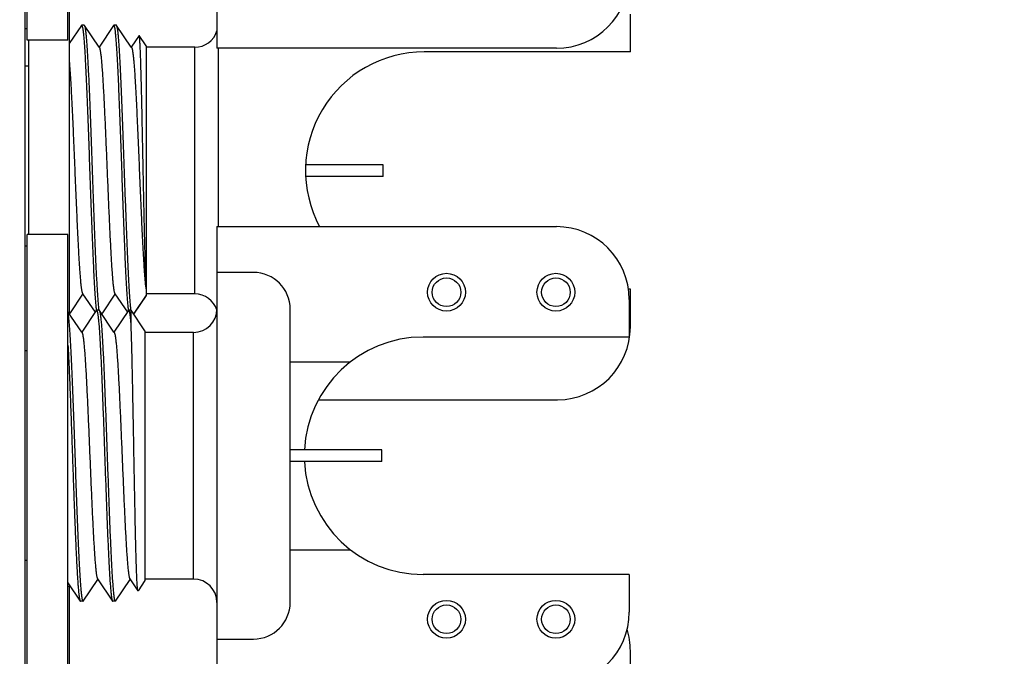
# Model space of a CAD drawing. Header units: inches. Extents: x 0.2 to 16.8, y 0.2 to 10.8.
# Tile 47 of 55: x 10.133 to 10.979, y 6.564 to 7.111. Entities that reach past the tile are written whole.
import ezdxf

# ---------------------------------------------------------------- set-up
doc = ezdxf.new("R2010")
doc.units = ezdxf.units.IN
doc.header["$LTSCALE"] = 0.935
doc.header["$MEASUREMENT"] = 0
doc.layers.get('0').update_dxf_attribs({"linetype": 'CONTINUOUS'})
doc.layers.add('02___PRT_ALL_AXES', color=7, linetype='CONTINUOUS')
doc.layers.add('DIMENSIONS', color=7, linetype='CONTINUOUS')
doc.styles.get("Standard").update_dxf_attribs({"font": 'txt', "width": 0.8})
doc.dimstyles.new('DIMSTYLE_2', dxfattribs={"dimtxt": 0.125, "dimasz": 0.18, "dimexe": 0.18, "dimexo": 0.0625, "dimgap": 0.09, "dimtad": 0, "dimtih": 1, "dimtoh": 1, "dimdec": 3, "dimzin": 4, "dimdsep": 46, "dimtxsty": 'STANDARD', "dimblk": '_FILLED', "dimblk1": '_FILLED', "dimblk2": '_FILLED', "dimcen": 0.09, "dimadec": 0, "dimazin": 0, "dimtp": 0.001, "dimtm": 0.001, "dimtfac": 1, "dimtdec": 3, "dimtofl": 0, "dimtmove": 0, "dimatfit": 3, "dimldrblk": '_FILLED', "dimfxl": 1, "dimtolj": 1, "dimtzin": 4, "dimarcsym": 0})

# ---------------------------------------------------------------- blocks, each defined once
blk = doc.blocks.new('_FILLED')
at = {"color": 0, "linetype": 'BYBLOCK'}
blk.add_solid([(0, 0), (-1, 0.1736), (-1, -0.1736)], dxfattribs=at)
blk = doc.blocks.new('*D24')
at = {"layer": 'DIMENSIONS', "color": 2, "linetype": 'CONTINUOUS'}
for p, q in [((10.02936, 8.54381), (11.80206, 8.54381)), ((11.67706, 8.54381), (11.67706, 6.13531)), ((11.67706, 3.47681), (11.67706, 5.88531)), ((10.02936, 3.47681), (11.80206, 3.47681))]:
    blk.add_line(p, q, dxfattribs=at)
at = {"layer": 'DIMENSIONS', "color": 2, "linetype": 'CONTINUOUS', "xscale": 0.18, "yscale": 0.18, "zscale": 0.18}
for p, rotation in [((11.67706, 8.54381), 90), ((11.67706, 3.47681), 270)]:
    blk.add_blockref('_FILLED', p, dxfattribs=dict(at, rotation=rotation))
at = {"layer": 'DIMENSIONS', "color": 2, "linetype": 'CONTINUOUS', "insert": (11.67706, 6.07281), "char_height": 0.125, "width": 1.325, "attachment_point": 2, "line_spacing_factor": 0.9}
blk.add_mtext('5.067{\\Ftxt.shx;\\W1.000000;\\H0.125000; }[128.7]', dxfattribs=at)

msp = doc.modelspace()

# ---------------------------------------------------------------- linework, layer by layer
at = {"color": 7, "linetype": 'CONTINUOUS'}
for p, q in [((10.13778, 8.01081), (10.13778, 4.01081)), ((10.30278, 7.48016), (10.30278, 7.08646)), ((10.65811, 7.08331), (10.65811, 7.11566)), ((10.18629, 7.10614), (10.17578, 7.09056)), ((10.18629, 7.10614), (10.18652, 7.10631)), ((10.18866, 7.10631), (10.18652, 7.10631)), ((10.18655, 7.10631), (10.18682, 7.10602)), ((10.18682, 7.10602), (10.18729, 7.10441)), ((10.18866, 7.10631), (10.18889, 7.10614)), ((10.20146, 7.08751), (10.18889, 7.10614)), ((10.21402, 7.10614), (10.20146, 7.08751)), ((10.21402, 7.10614), (10.21425, 7.10631)), ((10.2164, 7.10631), (10.21425, 7.10631)), ((10.21455, 7.10604), (10.21428, 7.10631)), ((10.21504, 7.10433), (10.21455, 7.10604)), ((10.21663, 7.10614), (10.2164, 7.10631)), ((10.22919, 7.08751), (10.21663, 7.10614)), ((10.23588, 7.09743), (10.22919, 7.08751)), ((10.23601, 7.09743), (10.23588, 7.09743)), ((10.24197, 7.0886), (10.23601, 7.09743)), ((10.20173, 7.08711), (10.20146, 7.08751)), ((10.22947, 7.08711), (10.22919, 7.08751)), ((10.24197, 7.08859), (10.24197, 6.87403)), ((10.28378, 7.08731), (10.24197, 7.08731)), ((10.59461, 7.08646), (10.30278, 7.08646)), ((10.30378, 7.08646), (10.30378, 6.93316)), ((10.44559, 6.98631), (10.37934, 6.98631)), ((10.44559, 6.97631), (10.44559, 6.98631)), ((10.44559, 6.97631), (10.37934, 6.97631)), ((10.30278, 6.93316), (10.30278, 6.53946)), ((10.30278, 6.93316), (10.59461, 6.93316)), ((10.33428, 6.89379), (10.30278, 6.89379)), ((10.24125, 6.88411), (10.24197, 6.87854)), ((10.17687, 6.85922), (10.18759, 6.87511)), ((10.18732, 6.87551), (10.19809, 6.85955)), ((10.20461, 6.85922), (10.21533, 6.87511)), ((10.21505, 6.87551), (10.22582, 6.85955)), ((10.24197, 6.87403), (10.2312, 6.85807)), ((10.24197, 6.87417), (10.23193, 6.85934)), ((10.28378, 6.87531), (10.24197, 6.87531)), ((10.65811, 6.84696), (10.65811, 6.87931)), ((10.65711, 6.87066), (10.65711, 6.83831)), ((10.18659, 6.84251), (10.17478, 6.86003)), ((10.1761, 6.85807), (10.17687, 6.85922)), ((10.19916, 6.86114), (10.18659, 6.84251)), ((10.19916, 6.86114), (10.19939, 6.86131)), ((10.20153, 6.86131), (10.19939, 6.86131)), ((10.19941, 6.86131), (10.19969, 6.86102)), ((10.19969, 6.86102), (10.20016, 6.85941)), ((10.20153, 6.86131), (10.20176, 6.86114)), ((10.21433, 6.84251), (10.20176, 6.86114)), ((10.20383, 6.85807), (10.20461, 6.85922)), ((10.22689, 6.86114), (10.21433, 6.84251)), ((10.22688, 6.86124), (10.22686, 6.86134)), ((10.22712, 6.86131), (10.22689, 6.86114)), ((10.22902, 6.86131), (10.22712, 6.86131)), ((10.22745, 6.86098), (10.22712, 6.86131)), ((10.22902, 6.84996), (10.22902, 6.86131)), ((10.24097, 6.8436), (10.22902, 6.86131)), ((10.23193, 6.85934), (10.23114, 6.85817)), ((10.36577, 6.61033), (10.36577, 6.8623)), ((10.18686, 6.84211), (10.18659, 6.84251)), ((10.2146, 6.84211), (10.21433, 6.84251)), ((10.24097, 6.84359), (10.24097, 6.63031)), ((10.28278, 6.84231), (10.24097, 6.84231)), ((10.36577, 6.81712), (10.41771, 6.81712)), ((10.39006, 6.78446), (10.59561, 6.78446)), ((10.44459, 6.74131), (10.36577, 6.74131)), ((10.44459, 6.73131), (10.44459, 6.74131)), ((10.44459, 6.73131), (10.36577, 6.73131)), ((10.36577, 6.6555), (10.41771, 6.6555)), ((10.65711, 6.63431), (10.65711, 6.60196)), ((10.17478, 6.62707), (10.18529, 6.61148)), ((10.18789, 6.61148), (10.20046, 6.63011)), ((10.20019, 6.63051), (10.21302, 6.61148)), ((10.21563, 6.61148), (10.22819, 6.63011)), ((10.22792, 6.63051), (10.23488, 6.62019)), ((10.24097, 6.62903), (10.23501, 6.62019)), ((10.24097, 6.63031), (10.24097, 6.62903)), ((10.28278, 6.63031), (10.24097, 6.63031)), ((10.23501, 6.62019), (10.23488, 6.62019)), ((10.18529, 6.61148), (10.18552, 6.61131)), ((10.18766, 6.61131), (10.18552, 6.61131)), ((10.18689, 6.61321), (10.18736, 6.61161)), ((10.18736, 6.61161), (10.18764, 6.61131)), ((10.18766, 6.61131), (10.18789, 6.61148)), ((10.21302, 6.61148), (10.21325, 6.61131)), ((10.2154, 6.61131), (10.21325, 6.61131)), ((10.21463, 6.61321), (10.2151, 6.61161)), ((10.2151, 6.61161), (10.21537, 6.61131)), ((10.21563, 6.61148), (10.2154, 6.61131)), ((10.30278, 6.57883), (10.33428, 6.57883)), ((10.65811, 6.53631), (10.65811, 6.56866))]:
    msp.add_line(p, q, dxfattribs=at)
at = {"color": 9, "linetype": 'CONTINUOUS'}
for p, q in [((10.28378, 6.87531), (10.28378, 7.08731)), ((10.28278, 6.63031), (10.28278, 6.84231))]:
    msp.add_line(p, q, dxfattribs=at)
at = {"color": 7, "linetype": 'CONTINUOUS'}
for centre in [(10.50011, 6.87681), (10.59411, 6.87681), (10.50011, 6.59581), (10.59411, 6.59581)]:
    msp.add_circle(centre, 0.01625, dxfattribs=at)
at = {"color": 9, "linetype": 'CONTINUOUS'}
for centre in [(10.50011, 6.87681), (10.59411, 6.87681), (10.50011, 6.59581), (10.59411, 6.59581)]:
    msp.add_circle(centre, 0.01231, dxfattribs=at)
at = {"color": 7, "linetype": 'CONTINUOUS'}
for centre, radius, start, end in [((10.59461, 7.14896), 0.0625, 270, 360), ((10.18652, 7.10615), 0.000158, 80.12051, 89.95344), ((10.21425, 7.10615), 0.000158, 80.01957, 89.95199), ((10.28378, 7.10731), 0.02, 270, 342.6094), ((10.59461, 6.87066), 0.0625, 0, 90), ((10.33428, 6.8623), 0.0315, 0, 90), ((10.4389, 6.90473), 0.19873, 185.62896, 185.9572), ((10.28378, 6.85531), 0.02, 18.18222, 90), ((10.19939, 6.86115), 0.000158, 80.12453, 89.95349), ((10.28278, 6.86231), 0.02, 270, 360), ((10.59561, 6.84696), 0.0625, 270, 360), ((10.47994, 6.73631), 0.102, 90, 177.11438), ((10.47994, 6.73631), 0.102, 182.88733, 270), ((10.28278, 6.61031), 0.02, 0, 90), ((10.18766, 6.61147), 0.000158, 260.12052, 269.95344), ((10.2154, 6.61147), 0.000158, 260.12052, 269.95344), ((10.33428, 6.61033), 0.0315, 270, 360), ((10.59461, 6.60196), 0.0625, 270, 360), ((10.59561, 6.56866), 0.0625, 0, 17.28186)]:
    msp.add_arc(centre, radius, start, end, dxfattribs=at)
for points, knots in [([(10.18729, 7.10441), (10.18736, 7.10407), (10.18749, 7.10332), (10.18768, 7.10208), (10.18786, 7.10062), (10.18804, 7.09896), (10.18823, 7.09708), (10.18849, 7.09417), (10.1888, 7.09005), (10.18917, 7.08452), (10.18954, 7.07826), (10.18991, 7.07131), (10.19028, 7.06372), (10.19065, 7.05555), (10.19115, 7.04365), (10.19178, 7.02779), (10.19251, 7.00787), (10.19324, 6.9872), (10.19398, 6.96637), (10.19471, 6.94596), (10.19544, 6.92655), (10.19607, 6.91125), (10.19658, 6.89993), (10.19695, 6.89226), (10.19732, 6.88523), (10.19768, 6.87888), (10.19805, 6.87325), (10.19837, 6.86904), (10.19863, 6.86606), (10.19881, 6.86413), (10.199, 6.86241), (10.19913, 6.86133), (10.1992, 6.86083)], [0, 0, 0, 0, 0.004267, 0.00941, 0.015425, 0.022302, 0.030032, 0.038603, 0.058201, 0.080965, 0.106734, 0.135328, 0.166544, 0.200162, 0.235945, 0.312974, 0.395454, 0.481048, 0.567332, 0.651864, 0.73225, 0.806214, 0.840126, 0.871664, 0.900609, 0.926753, 0.949915, 0.96993, 0.978715, 0.986664, 0.993762, 1, 1, 1, 1]), ([(10.18889, 7.10614), (10.18893, 7.10609), (10.189, 7.10595), (10.1891, 7.10572), (10.18919, 7.10542), (10.18929, 7.10507), (10.18939, 7.10465), (10.18952, 7.10398), (10.18969, 7.103), (10.18988, 7.10164), (10.19007, 7.10005), (10.19026, 7.09823), (10.19045, 7.09619), (10.19065, 7.09392), (10.19092, 7.09048), (10.19125, 7.08565), (10.19163, 7.07925), (10.19201, 7.07211), (10.1924, 7.06426), (10.19278, 7.05578), (10.19317, 7.04672), (10.19355, 7.03716), (10.19394, 7.02717), (10.19446, 7.01321), (10.1951, 6.99528), (10.19587, 6.97358), (10.19663, 6.95212), (10.19739, 6.93156), (10.19804, 6.91528), (10.19857, 6.90317), (10.19896, 6.89495), (10.19934, 6.8874), (10.19973, 6.88056), (10.20011, 6.87451), (10.20044, 6.86997), (10.20071, 6.86676), (10.2009, 6.86469), (10.20109, 6.86283), (10.20123, 6.86167), (10.2013, 6.86113)], [0, 0, 0, 0, 0.000811, 0.001843, 0.003104, 0.004598, 0.006327, 0.008294, 0.012939, 0.018529, 0.025055, 0.032509, 0.040879, 0.050148, 0.060298, 0.08317, 0.109319, 0.138548, 0.170632, 0.205325, 0.242361, 0.281455, 0.322307, 0.364601, 0.452207, 0.541581, 0.629976, 0.714676, 0.793076, 0.829153, 0.86277, 0.893672, 0.92162, 0.946402, 0.967828, 0.977231, 0.985738, 0.993332, 1, 1, 1, 1]), ([(10.22686, 6.86134), (10.2268, 6.86186), (10.22667, 6.86298), (10.22641, 6.86549), (10.22609, 6.86912), (10.22573, 6.87407), (10.22537, 6.87977), (10.225, 6.88618), (10.22463, 6.89325), (10.22426, 6.90094), (10.22376, 6.91227), (10.22314, 6.92753), (10.22241, 6.94687), (10.22168, 6.96717), (10.22096, 6.98787), (10.22023, 7.00838), (10.2195, 7.02814), (10.21888, 7.04388), (10.21838, 7.05568), (10.21801, 7.06379), (10.21764, 7.07132), (10.21728, 7.07822), (10.21691, 7.08445), (10.21655, 7.08995), (10.21623, 7.09406), (10.21597, 7.09696), (10.21579, 7.09884), (10.21561, 7.10051), (10.21543, 7.10197), (10.21524, 7.10322), (10.21511, 7.10398), (10.21504, 7.10433)], [0, 0, 0, 0, 0.00651, 0.013868, 0.031072, 0.051504, 0.07502, 0.101461, 0.130641, 0.162359, 0.196392, 0.270441, 0.350722, 0.434995, 0.520906, 0.606058, 0.688071, 0.764658, 0.80024, 0.833679, 0.864743, 0.893213, 0.918892, 0.941604, 0.961188, 0.969767, 0.977517, 0.984423, 0.990477, 0.995672, 1, 1, 1, 1]), ([(10.22903, 6.86116), (10.22896, 6.8617), (10.22883, 6.86286), (10.22863, 6.86472), (10.22844, 6.8668), (10.22817, 6.87001), (10.22784, 6.87455), (10.22746, 6.88061), (10.22707, 6.88745), (10.22669, 6.895), (10.2263, 6.90323), (10.22578, 6.91533), (10.22513, 6.93162), (10.22436, 6.95218), (10.2236, 6.97363), (10.22284, 6.99532), (10.22219, 7.01325), (10.22167, 7.0272), (10.22129, 7.03719), (10.2209, 7.04675), (10.22052, 7.0558), (10.22013, 7.06428), (10.21975, 7.07213), (10.21936, 7.07927), (10.21898, 7.08566), (10.21865, 7.09048), (10.21838, 7.09393), (10.21819, 7.09619), (10.218, 7.09824), (10.2178, 7.10006), (10.21761, 7.10164), (10.21742, 7.103), (10.21726, 7.10399), (10.21712, 7.10465), (10.21702, 7.10507), (10.21693, 7.10542), (10.21683, 7.10572), (10.21674, 7.10595), (10.21667, 7.10609), (10.21663, 7.10614)], [0, 0, 0, 0, 0.006683, 0.014291, 0.02281, 0.032227, 0.053676, 0.078479, 0.106445, 0.137362, 0.170992, 0.207077, 0.285488, 0.370188, 0.458575, 0.547934, 0.63552, 0.677803, 0.718643, 0.757725, 0.794749, 0.829431, 0.861503, 0.890722, 0.916861, 0.939724, 0.94987, 0.959135, 0.967502, 0.974953, 0.981477, 0.987065, 0.991708, 0.993675, 0.995404, 0.996897, 0.998158, 0.999189, 1, 1, 1, 1]), ([(10.24197, 6.8844), (10.2419, 6.88579), (10.24176, 6.8888), (10.24157, 6.89366), (10.24138, 6.89921), (10.24111, 6.90784), (10.24079, 6.91998), (10.24041, 6.93588), (10.24004, 6.95321), (10.23967, 6.97145), (10.2393, 6.99009), (10.23893, 7.00856), (10.23862, 7.02362), (10.23837, 7.0352), (10.23819, 7.04339), (10.23801, 7.05117), (10.23783, 7.05848), (10.23764, 7.06527), (10.23746, 7.0715), (10.23728, 7.07713), (10.23713, 7.08143), (10.237, 7.08454), (10.23691, 7.08662), (10.23682, 7.08852), (10.23673, 7.09025), (10.23664, 7.09179), (10.23655, 7.09315), (10.23646, 7.09433), (10.23638, 7.09531), (10.2363, 7.09602), (10.23624, 7.09649), (10.23619, 7.09677), (10.23615, 7.097), (10.2361, 7.09719), (10.23606, 7.09733), (10.23603, 7.0974), (10.23601, 7.09743)], [0, 0, 0, 0, 0.019504, 0.042416, 0.068535, 0.097652, 0.163973, 0.239343, 0.321484, 0.407955, 0.496226, 0.583752, 0.668049, 0.708244, 0.746759, 0.783333, 0.817714, 0.849672, 0.878992, 0.90548, 0.928965, 0.93953, 0.949291, 0.958231, 0.966335, 0.97359, 0.979986, 0.985516, 0.990171, 0.993944, 0.9955, 0.996835, 0.99795, 0.998846, 0.999527, 1, 1, 1, 1]), ([(10.20173, 7.08711), (10.20177, 7.08705), (10.20185, 7.08691), (10.20195, 7.08667), (10.20205, 7.08637), (10.20215, 7.08601), (10.20226, 7.08559), (10.2024, 7.08492), (10.20258, 7.08393), (10.20279, 7.08258), (10.20299, 7.08101), (10.2032, 7.07921), (10.20341, 7.07719), (10.20361, 7.07496), (10.2039, 7.07158), (10.20425, 7.06686), (10.20467, 7.06063), (10.20508, 7.0537), (10.20549, 7.04613), (10.20591, 7.03798), (10.20632, 7.02933), (10.20673, 7.02025), (10.20715, 7.01082), (10.2077, 6.99781), (10.20839, 6.98131), (10.20908, 6.96482), (10.20963, 6.95181), (10.21005, 6.94238), (10.21046, 6.9333), (10.21088, 6.92465), (10.21129, 6.9165), (10.2117, 6.90892), (10.21212, 6.90199), (10.21253, 6.89577), (10.21288, 6.89105), (10.21317, 6.88767), (10.21338, 6.88544), (10.21358, 6.88342), (10.21379, 6.88162), (10.214, 6.88004), (10.2142, 6.87869), (10.21438, 6.87771), (10.21453, 6.87704), (10.21463, 6.87662), (10.21473, 6.87626), (10.21484, 6.87596), (10.21494, 6.87571), (10.21501, 6.87557), (10.21505, 6.87551)], [0, 0, 0, 0, 0.000994, 0.002236, 0.003736, 0.005499, 0.007527, 0.009821, 0.015206, 0.021651, 0.029149, 0.037685, 0.04724, 0.057795, 0.069329, 0.095229, 0.124712, 0.157522, 0.193366, 0.231931, 0.272873, 0.31583, 0.36042, 0.406249, 0.499989, 0.593729, 0.639558, 0.68415, 0.727107, 0.76805, 0.806616, 0.842462, 0.875273, 0.904759, 0.93066, 0.942194, 0.952751, 0.962308, 0.970844, 0.978341, 0.984789, 0.990177, 0.992471, 0.994499, 0.996261, 0.997762, 0.999005, 1, 1, 1, 1]), ([(10.22947, 7.08711), (10.2295, 7.08706), (10.22957, 7.08694), (10.22966, 7.08674), (10.22975, 7.08649), (10.22987, 7.08607), (10.23003, 7.08544), (10.23021, 7.08454), (10.23039, 7.08346), (10.23057, 7.08222), (10.23075, 7.0808), (10.23093, 7.07921), (10.23111, 7.07745), (10.23137, 7.07479), (10.23168, 7.07106), (10.23204, 7.06614), (10.2324, 7.06064), (10.23276, 7.0546), (10.23312, 7.04805), (10.23349, 7.04106), (10.23385, 7.03365), (10.23421, 7.02589), (10.2347, 7.01498), (10.23531, 7.00087), (10.23603, 6.98363), (10.23675, 6.96632), (10.23747, 6.94943), (10.23819, 6.9334), (10.2388, 6.92079), (10.2393, 6.91146), (10.23966, 6.90514), (10.24002, 6.89935), (10.24038, 6.89411), (10.24074, 6.88947), (10.241, 6.88658), (10.24113, 6.88524)], [0, 0, 0, 0, 0.0009, 0.001999, 0.003304, 0.004818, 0.008485, 0.013007, 0.018387, 0.024619, 0.031694, 0.039601, 0.048328, 0.057865, 0.079295, 0.103746, 0.13106, 0.161046, 0.193506, 0.228217, 0.264945, 0.303439, 0.343437, 0.426852, 0.51292, 0.599303, 0.68365, 0.76367, 0.837188, 0.870877, 0.902209, 0.930971, 0.95697, 0.980029, 1, 1, 1, 1]), ([(10.17578, 7.07603), (10.17591, 7.07463), (10.17616, 7.07163), (10.17652, 7.06684), (10.17688, 7.06148), (10.17724, 7.05558), (10.17759, 7.04918), (10.17809, 7.0398), (10.17869, 7.02717), (10.1794, 7.01118), (10.18011, 6.9944), (10.18082, 6.97727), (10.18154, 6.96024), (10.18214, 6.94633), (10.18262, 6.9356), (10.18298, 6.92797), (10.18334, 6.92069), (10.1837, 6.91382), (10.18406, 6.9074), (10.18442, 6.90147), (10.18477, 6.89608), (10.18513, 6.89125), (10.18544, 6.8876), (10.18569, 6.88499), (10.18587, 6.88327), (10.18605, 6.88171), (10.18623, 6.88032), (10.1864, 6.8791), (10.18658, 6.87804), (10.18676, 6.87716), (10.18691, 6.87654), (10.18704, 6.87613), (10.18713, 6.87588), (10.18722, 6.87568), (10.18729, 6.87556), (10.18732, 6.87551)], [0, 0, 0, 0, 0.020971, 0.04494, 0.071745, 0.101212, 0.133145, 0.167332, 0.241548, 0.321891, 0.406223, 0.492304, 0.577844, 0.66057, 0.700186, 0.738282, 0.774605, 0.808916, 0.840982, 0.870597, 0.897558, 0.921693, 0.942841, 0.952251, 0.960865, 0.968671, 0.975655, 0.981807, 0.987121, 0.991593, 0.995222, 0.996722, 0.998015, 0.999105, 1, 1, 1, 1]), ([(10.17478, 6.85823), (10.17485, 6.8578), (10.17498, 6.85687), (10.17517, 6.85535), (10.17536, 6.85362), (10.17562, 6.85088), (10.17595, 6.84693), (10.17632, 6.8416), (10.17669, 6.83549), (10.17707, 6.82865), (10.17744, 6.82113), (10.17782, 6.81299), (10.1782, 6.80428), (10.17871, 6.79173), (10.17934, 6.77515), (10.18009, 6.75452), (10.18084, 6.73335), (10.18158, 6.71227), (10.18233, 6.6919), (10.18296, 6.67563), (10.18348, 6.66342), (10.18385, 6.65502), (10.18423, 6.64722), (10.1846, 6.64008), (10.18498, 6.63364), (10.18535, 6.62795), (10.18567, 6.62371), (10.18594, 6.62072), (10.18613, 6.61879), (10.18631, 6.61709), (10.1865, 6.6156), (10.18669, 6.61433), (10.18682, 6.61356), (10.18689, 6.61321)], [0, 0, 0, 0, 0.00533, 0.011555, 0.018667, 0.026655, 0.045198, 0.067053, 0.092065, 0.120049, 0.150803, 0.184102, 0.219701, 0.25734, 0.337619, 0.422587, 0.509753, 0.596561, 0.680467, 0.759011, 0.795545, 0.829893, 0.8618, 0.891036, 0.917385, 0.940657, 0.960682, 0.969432, 0.977319, 0.984328, 0.99045, 0.995676, 1, 1, 1, 1]), ([(10.20016, 6.85941), (10.20023, 6.85904), (10.20038, 6.85822), (10.20058, 6.85685), (10.20077, 6.85523), (10.20097, 6.85336), (10.20117, 6.85126), (10.20145, 6.84798), (10.2018, 6.8433), (10.20219, 6.83704), (10.20259, 6.82994), (10.20299, 6.82207), (10.20339, 6.81349), (10.20379, 6.80426), (10.20433, 6.79091), (10.20501, 6.77323), (10.2058, 6.75125), (10.20659, 6.72877), (10.20725, 6.71006), (10.20779, 6.69541), (10.20819, 6.68487), (10.20859, 6.67475), (10.20899, 6.66515), (10.20939, 6.65614), (10.20979, 6.64779), (10.21019, 6.64017), (10.21059, 6.63335), (10.21093, 6.62819), (10.21121, 6.62451), (10.21141, 6.62209), (10.2116, 6.61991), (10.2118, 6.61796), (10.212, 6.61627), (10.2122, 6.61482), (10.21237, 6.61377), (10.21251, 6.61306), (10.21261, 6.61262), (10.21271, 6.61224), (10.21281, 6.61193), (10.21291, 6.61168), (10.21298, 6.61154), (10.21302, 6.61148)], [0, 0, 0, 0, 0.004565, 0.010135, 0.016702, 0.024256, 0.032784, 0.042267, 0.064025, 0.089356, 0.118051, 0.149877, 0.184568, 0.22184, 0.261384, 0.345963, 0.435512, 0.527072, 0.617616, 0.661569, 0.704152, 0.745017, 0.783821, 0.820248, 0.853992, 0.884779, 0.912352, 0.936488, 0.947202, 0.956986, 0.96582, 0.973685, 0.980567, 0.986455, 0.991341, 0.993406, 0.995219, 0.996781, 0.998095, 0.999165, 1, 1, 1, 1]), ([(10.20176, 6.86114), (10.2018, 6.86108), (10.20187, 6.86094), (10.20197, 6.86069), (10.20207, 6.86038), (10.20217, 6.86001), (10.20227, 6.85957), (10.20241, 6.85886), (10.20259, 6.85781), (10.20278, 6.85636), (10.20298, 6.85466), (10.20318, 6.85272), (10.20338, 6.85053), (10.20358, 6.84811), (10.20386, 6.84443), (10.2042, 6.83927), (10.2046, 6.83245), (10.205, 6.82484), (10.2054, 6.81649), (10.2058, 6.80747), (10.2062, 6.79787), (10.2066, 6.78775), (10.207, 6.77721), (10.20754, 6.76256), (10.2082, 6.74385), (10.20899, 6.72138), (10.20978, 6.69939), (10.21045, 6.68171), (10.211, 6.66836), (10.2114, 6.65914), (10.2118, 6.65055), (10.2122, 6.64268), (10.21259, 6.63558), (10.21299, 6.62932), (10.21333, 6.62465), (10.21361, 6.62137), (10.21381, 6.61926), (10.21401, 6.6174), (10.21421, 6.61578), (10.21441, 6.61441), (10.21455, 6.61358), (10.21463, 6.61321)], [0, 0, 0, 0, 0.000836, 0.001906, 0.003221, 0.004783, 0.006597, 0.008662, 0.013549, 0.019438, 0.026321, 0.034187, 0.043022, 0.052806, 0.063521, 0.087658, 0.115232, 0.14602, 0.179765, 0.216192, 0.254996, 0.295861, 0.338444, 0.382396, 0.472939, 0.564498, 0.654046, 0.738623, 0.778166, 0.815437, 0.850128, 0.881952, 0.910646, 0.935977, 0.957734, 0.967217, 0.975745, 0.983299, 0.989865, 0.995435, 1, 1, 1, 1]), ([(10.22902, 6.84996), (10.22896, 6.85069), (10.22883, 6.85208), (10.22864, 6.85406), (10.22844, 6.8558), (10.22825, 6.8573), (10.22806, 6.85857), (10.22789, 6.85947), (10.22775, 6.86007), (10.22765, 6.86043), (10.22755, 6.86072), (10.22748, 6.8609), (10.22745, 6.86098)], [0, 0, 0, 0, 0.198191, 0.376059, 0.533223, 0.669317, 0.784038, 0.877305, 0.915909, 0.949186, 0.977184, 1, 1, 1, 1]), ([(10.23488, 6.62019), (10.23487, 6.62021), (10.23486, 6.62024), (10.23482, 6.62032), (10.23478, 6.62046), (10.23474, 6.62066), (10.23469, 6.62092), (10.23464, 6.62123), (10.23458, 6.62176), (10.23449, 6.62254), (10.2344, 6.62364), (10.23431, 6.62495), (10.23422, 6.62646), (10.23412, 6.62818), (10.23403, 6.63009), (10.23394, 6.6322), (10.23384, 6.6345), (10.23371, 6.63794), (10.23355, 6.64268), (10.23337, 6.64887), (10.23318, 6.6557), (10.233, 6.66312), (10.23281, 6.67108), (10.23263, 6.67952), (10.23245, 6.68837), (10.2322, 6.70083), (10.23189, 6.71696), (10.23153, 6.73668), (10.23117, 6.75647), (10.23082, 6.77581), (10.23046, 6.79419), (10.23011, 6.8111), (10.22981, 6.82408), (10.22956, 6.83342), (10.22938, 6.83952), (10.22921, 6.84496), (10.22908, 6.84837), (10.22902, 6.84996)], [0, 0, 0, 0, 0.00021, 0.000472, 0.001162, 0.002078, 0.003221, 0.004594, 0.006196, 0.010087, 0.014891, 0.020597, 0.027194, 0.03467, 0.043013, 0.052205, 0.062227, 0.073061, 0.097088, 0.124101, 0.153905, 0.186278, 0.220987, 0.257781, 0.296398, 0.336564, 0.420405, 0.506971, 0.593888, 0.678801, 0.759443, 0.833688, 0.899605, 0.928902, 0.955513, 0.979267, 1, 1, 1, 1]), ([(10.18686, 6.84211), (10.1869, 6.84205), (10.18698, 6.84191), (10.18708, 6.84167), (10.18719, 6.84137), (10.18729, 6.84101), (10.18739, 6.84059), (10.18754, 6.83992), (10.18772, 6.83893), (10.18792, 6.83758), (10.18813, 6.836), (10.18833, 6.83421), (10.18854, 6.83219), (10.18875, 6.82996), (10.18904, 6.82658), (10.18939, 6.82186), (10.1898, 6.81563), (10.19021, 6.8087), (10.19063, 6.80113), (10.19104, 6.79298), (10.19146, 6.78432), (10.19187, 6.77524), (10.19228, 6.76582), (10.19284, 6.7528), (10.19353, 6.73631), (10.19421, 6.71982), (10.19477, 6.7068), (10.19518, 6.69738), (10.1956, 6.6883), (10.19601, 6.67964), (10.19643, 6.67149), (10.19684, 6.66392), (10.19725, 6.65699), (10.19766, 6.65077), (10.19802, 6.64605), (10.1983, 6.64266), (10.19851, 6.64043), (10.19872, 6.63842), (10.19892, 6.63662), (10.19913, 6.63504), (10.19934, 6.63369), (10.19951, 6.63271), (10.19966, 6.63204), (10.19976, 6.63162), (10.19987, 6.63126), (10.19997, 6.63096), (10.20007, 6.63071), (10.20015, 6.63057), (10.20019, 6.63051)], [0, 0, 0, 0, 0.000995, 0.002239, 0.00374, 0.005504, 0.007531, 0.009825, 0.015211, 0.021659, 0.029158, 0.037694, 0.047249, 0.057807, 0.069342, 0.095241, 0.124728, 0.157538, 0.193385, 0.23195, 0.272894, 0.31585, 0.360442, 0.406271, 0.500011, 0.593751, 0.639579, 0.68417, 0.727126, 0.768069, 0.806632, 0.842478, 0.875286, 0.904771, 0.930669, 0.942204, 0.95276, 0.962314, 0.970849, 0.978347, 0.984794, 0.990178, 0.992472, 0.994499, 0.996262, 0.997762, 0.999006, 1, 1, 1, 1]), ([(10.2146, 6.84211), (10.21464, 6.84205), (10.21471, 6.84191), (10.21482, 6.84167), (10.21492, 6.84137), (10.21502, 6.84101), (10.21513, 6.84059), (10.21527, 6.83992), (10.21545, 6.83893), (10.21566, 6.83758), (10.21586, 6.836), (10.21607, 6.83421), (10.21628, 6.83219), (10.21648, 6.82996), (10.21677, 6.82658), (10.21712, 6.82186), (10.21754, 6.81563), (10.21795, 6.8087), (10.21836, 6.80113), (10.21878, 6.79298), (10.21919, 6.78432), (10.2196, 6.77524), (10.22002, 6.76582), (10.22057, 6.7528), (10.22126, 6.73631), (10.22195, 6.71982), (10.2225, 6.7068), (10.22292, 6.69738), (10.22333, 6.6883), (10.22375, 6.67964), (10.22416, 6.67149), (10.22457, 6.66392), (10.22499, 6.65699), (10.2254, 6.65077), (10.22575, 6.64605), (10.22604, 6.64266), (10.22625, 6.64043), (10.22645, 6.63842), (10.22666, 6.63662), (10.22686, 6.63504), (10.22707, 6.63369), (10.22725, 6.63271), (10.22739, 6.63204), (10.2275, 6.63162), (10.2276, 6.63126), (10.2277, 6.63096), (10.22781, 6.63071), (10.22788, 6.63057), (10.22792, 6.63051)], [0, 0, 0, 0, 0.000995, 0.002238, 0.003739, 0.005501, 0.007529, 0.009823, 0.015211, 0.021659, 0.029156, 0.037692, 0.047249, 0.057806, 0.06934, 0.095241, 0.124726, 0.157538, 0.193384, 0.23195, 0.272893, 0.31585, 0.360442, 0.406271, 0.500011, 0.593751, 0.63958, 0.68417, 0.727127, 0.768069, 0.806634, 0.842478, 0.875288, 0.904771, 0.930671, 0.942205, 0.95276, 0.962315, 0.970851, 0.978349, 0.984794, 0.990179, 0.992473, 0.994501, 0.996264, 0.997764, 0.999006, 1, 1, 1, 1]), ([(10.17478, 6.83128), (10.17502, 6.82691), (10.17548, 6.81757), (10.17612, 6.80277), (10.17677, 6.7865), (10.17742, 6.76911), (10.17807, 6.75101), (10.17872, 6.73258), (10.17937, 6.71423), (10.18002, 6.69637), (10.18057, 6.68197), (10.18101, 6.67099), (10.18134, 6.66327), (10.18167, 6.65595), (10.18199, 6.64908), (10.18232, 6.64268), (10.18265, 6.63681), (10.18297, 6.63149), (10.1833, 6.62675), (10.18358, 6.62317), (10.1838, 6.62062), (10.18397, 6.61895), (10.18413, 6.61743), (10.18429, 6.61609), (10.18446, 6.6149), (10.18462, 6.61389), (10.18478, 6.61304), (10.18492, 6.61245), (10.18504, 6.61206), (10.18512, 6.61183), (10.1852, 6.61164), (10.18526, 6.61153), (10.18529, 6.61148)], [0, 0, 0, 0, 0.059592, 0.127396, 0.201917, 0.281511, 0.364422, 0.448818, 0.532837, 0.614623, 0.69237, 0.729189, 0.764363, 0.7977, 0.829014, 0.858134, 0.884898, 0.909161, 0.93079, 0.949665, 0.958039, 0.965689, 0.972603, 0.978775, 0.984197, 0.988864, 0.992773, 0.995923, 0.997216, 0.998323, 0.999249, 1, 1, 1, 1])]:
    msp.add_open_spline(points, degree=3, knots=knots, dxfattribs=at)
at = {"layer": '02___PRT_ALL_AXES', "color": 7, "linetype": 'CONTINUOUS'}
for p, q in [((10.13978, 7.09331), (10.13978, 7.47331)), ((10.17478, 7.09331), (10.17478, 7.47331)), ((10.17578, 7.17131), (10.17578, 6.85854)), ((10.13978, 7.10318), (10.13778, 7.10318)), ((10.17478, 7.09331), (10.13978, 7.09331)), ((10.14078, 7.09331), (10.14078, 6.92631)), ((10.28378, 7.08731), (10.24197, 7.08731)), ((10.65811, 7.08331), (10.48094, 7.08331)), ((10.13778, 7.07138), (10.14078, 7.07138)), ((10.13978, 6.54631), (10.13978, 6.92631)), ((10.17478, 6.92631), (10.13978, 6.92631)), ((10.17478, 6.54631), (10.17478, 6.92631)), ((10.13978, 6.91645), (10.13778, 6.91645)), ((10.28378, 6.87531), (10.24197, 6.87531)), ((10.65811, 6.87931), (10.65635, 6.87931)), ((10.28278, 6.84231), (10.24097, 6.84231)), ((10.65711, 6.83831), (10.47994, 6.83831)), ((10.13978, 6.82638), (10.13778, 6.82638)), ((10.13978, 6.64625), (10.13778, 6.64625)), ((10.65711, 6.63431), (10.47994, 6.63431)), ((10.28278, 6.63031), (10.24097, 6.63031)), ((10.17478, 6.62431), (10.17578, 6.62431)), ((10.17578, 6.62431), (10.17578, 6.31154))]:
    msp.add_line(p, q, dxfattribs=at)
msp.add_arc((10.48094, 6.98131), 0.102, 90, 208.21199, dxfattribs=at)

# ---------------------------------------------------------------- dimensions: what is measured, and where the dimension line sits
at = {"layer": 'DIMENSIONS', "color": 2, "linetype": 'CONTINUOUS'}
dim = msp.add_linear_dim(base=(11.67706, 3.47681), p1=(10.02936, 8.54381), p2=(10.02936, 3.47681), angle=270, dimstyle='DIMSTYLE_2', dxfattribs=at)
dim.commit()
dim.dimension.update_dxf_attribs({"geometry": '*D24', "text_midpoint": (11.52706, 6.01031), "dimtype": 160})

doc.saveas('drawing.dxf')
